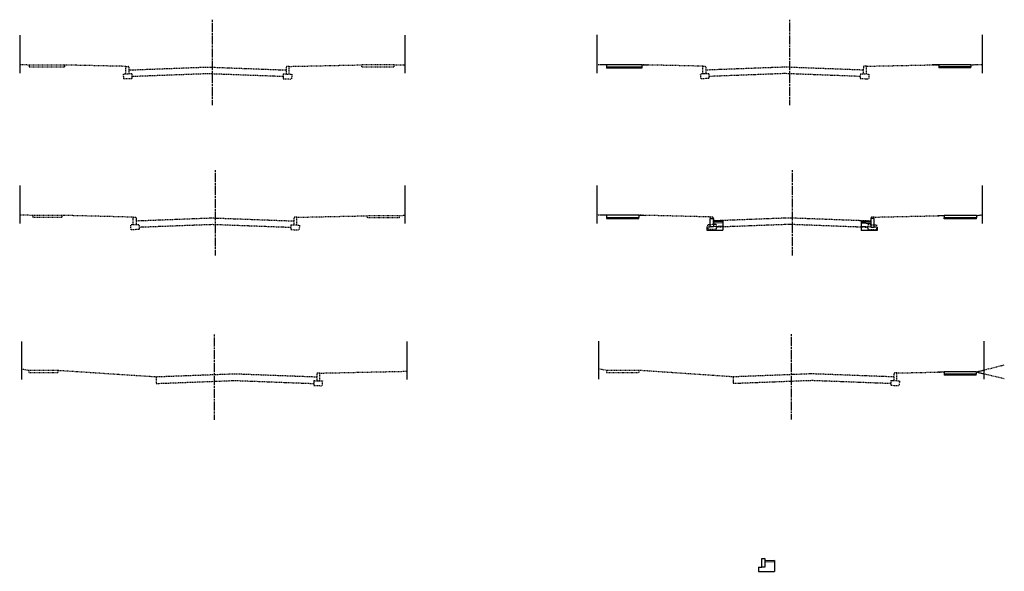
# Model space of a CAD drawing. Header units: feet. Extents: x 28 to 181, y -35 to 51.
import ezdxf

# ---------------------------------------------------------------- set-up
doc = ezdxf.new("R2010")
doc.units = ezdxf.units.FT
doc.header["$MEASUREMENT"] = 0
for name, pattern in [('CL', [2, 0.3, -0.15, 1.4, -0.15]), ('OhDOT_USTN2', [0.11, 0.069, -0.041]), ('OhDOT_USTN3', [0.22, 0.165, -0.055]), ('OhDOT_USTN5', [0.11, 0.055, -0.055]), ('rowex', [0])]:
    doc.linetypes.add(name, pattern=pattern)
for name, color, linetype in [('PV_P_Curb', 120, 'Continuous'), ('PV_P_Walk', 231, 'Continuous'), ('PV_X_Walk', 120, 'OhDOT_USTN5'), ('RW_X_CL', 6, 'CL'), ('RW_X_Fee_RW', 6, 'rowex'), ('SH_Text', 7, 'Continuous'), ('XS_P_Finished_Grade', 3, 'Continuous'), ('XS_X_Ground_Line', 3, 'OhDOT_USTN2'), ('XS_X_Pavt', 133, 'OhDOT_USTN3')]:
    doc.layers.add(name, color=color, linetype=linetype)

msp = doc.modelspace()

# ---------------------------------------------------------------- linework, layer by layer
at = {"layer": 'PV_P_Curb'}
for p, q in [((137.35, 19.98), (135.85, 19.92)), ((137.35, 19.98), (137.35, 18.48)), ((158.87, 19.94), (158.87, 18.44)), ((158.87, 19.94), (160.36, 19.89)), ((137.35, 19.81), (135.85, 19.76)), ((158.86, 19.78), (160.36, 19.72)), ((145.38, -32.98), (143.88, -33.03)), ((145.39, -33.15), (143.89, -33.2)), ((145.38, -32.98), (145.38, -34.65))]:
    msp.add_line(p, q, dxfattribs=at)
for points in [[(135.35, 20.31), (135.85, 20.31), (135.85, 18.98), (135.35, 18.98)], [(160.87, 20.28), (160.37, 20.28), (160.37, 18.94), (160.87, 18.94)], [(143.38, -32.65), (143.88, -32.65), (143.88, -33.98), (143.38, -33.98)]]:
    msp.add_lwpolyline(points, close=True, dxfattribs=at)
for points in [[(134.85, 18.98), (134.85, 18.48), (137.35, 18.48)], [(134.85, 18.98), (135.35, 18.98)], [(137.34, 19.63), (135.84, 19.57)], [(137.35, 19.08), (135.85, 19.02)], [(158.87, 19.6), (160.37, 19.54)], [(158.87, 19.08), (160.37, 19.02)], [(161.37, 18.94), (161.37, 18.44), (158.87, 18.44)], [(161.37, 18.94), (160.87, 18.94)], [(142.88, -33.98), (142.88, -34.65), (145.38, -34.65)], [(142.88, -33.98), (143.38, -33.98)]]:
    msp.add_lwpolyline(points, dxfattribs=at)
at = {"layer": 'PV_P_Curb', "color": 3}
msp.add_lwpolyline([(171.78, -3.6), (170.8, -3.62)], dxfattribs=at)
at = {"layer": 'PV_P_Walk'}
for p, q in [((124.7, 44.22), (119.2, 44.22)), ((124.7, 43.88), (119.2, 43.88)), ((124.7, 43.72), (119.2, 43.72)), ((175.95, 44.24), (170.95, 44.24)), ((175.95, 43.91), (170.95, 43.91)), ((175.95, 43.74), (170.95, 43.74)), ((124.23, 20.8), (119.23, 20.8)), ((176.81, 20.75), (171.81, 20.75)), ((176.81, 20.42), (171.81, 20.42)), ((176.81, 20.25), (171.81, 20.25)), ((176.78, -3.6), (171.78, -3.6)), ((176.78, -3.93), (171.78, -3.93)), ((176.78, -4.1), (171.78, -4.1))]:
    msp.add_line(p, q, dxfattribs=at)
for points in [[(119.2, 44.22), (119.2, 43.88)], [(119.2, 43.88), (119.2, 43.72)], [(124.7, 44.22), (124.7, 43.88)], [(124.7, 43.88), (124.7, 43.72)], [(170.95, 44.24), (170.95, 43.91)], [(170.95, 43.91), (170.95, 43.74), (170.95, 43.74)], [(175.95, 44.24), (175.95, 43.91)], [(175.95, 43.74), (175.95, 43.91)], [(119.23, 20.8), (119.23, 20.47), (124.23, 20.47)], [(119.23, 20.47), (119.23, 20.3)], [(119.23, 20.3), (124.23, 20.3)], [(124.23, 20.3), (124.24, 20.47)], [(124.24, 20.81), (124.24, 20.47)], [(171.81, 20.75), (171.81, 20.42)], [(171.81, 20.25), (171.81, 20.42)], [(176.81, 20.75), (176.81, 20.42)], [(176.81, 20.25), (176.81, 20.42)], [(171.78, -3.6), (171.78, -3.93)], [(171.78, -3.93), (171.78, -4.1)], [(176.78, -3.6), (176.78, -3.93)], [(176.78, -4.1), (176.78, -3.93)]]:
    msp.add_lwpolyline(points, dxfattribs=at)
at = {"layer": 'PV_X_Walk'}
for p, q in [((34.82, 44.19), (29.32, 44.19)), ((34.82, 43.86), (29.32, 43.86)), ((86.07, 44.22), (81.07, 44.22)), ((86.07, 43.88), (81.07, 43.88)), ((34.37, 20.78), (29.87, 20.78)), ((34.37, 20.44), (29.87, 20.44)), ((86.93, 20.72), (81.93, 20.72)), ((86.93, 20.39), (81.93, 20.39)), ((33.76, -3.39), (29.26, -3.39)), ((33.76, -3.72), (29.26, -3.72)), ((124.23, -3.38), (119.23, -3.38))]:
    msp.add_line(p, q, dxfattribs=at)
for points in [[(29.32, 44.19), (29.32, 43.86)], [(34.82, 44.19), (34.82, 43.86)], [(81.07, 44.22), (81.07, 43.88)], [(86.07, 44.22), (86.07, 43.88)], [(29.87, 20.78), (29.87, 20.44)], [(34.37, 20.78), (34.37, 20.44)], [(81.93, 20.72), (81.93, 20.39)], [(86.93, 20.72), (86.93, 20.39)], [(29.26, -3.39), (29.26, -3.72)], [(33.76, -3.39), (33.76, -3.72)], [(119.23, -3.38), (119.23, -3.71), (124.23, -3.71)], [(124.23, -3.38), (124.23, -3.71)]]:
    msp.add_lwpolyline(points, dxfattribs=at)
at = {"layer": 'RW_X_CL'}
for p, q in [((57.82, 51.22), (57.82, 37.93)), ((147.7, 51.25), (147.7, 37.96)), ((58.26, 27.81), (58.26, 14.52)), ((148.13, 27.84), (148.13, 14.55)), ((58.09, 2.23), (58.09, -11.06)), ((147.97, 2.26), (147.97, -11.03))]:
    msp.add_line(p, q, dxfattribs=at)
at = {"layer": 'RW_X_Fee_RW'}
for p, q in [((27.82, 48.84), (27.82, 42.92)), ((87.82, 48.84), (87.82, 42.92)), ((117.7, 48.87), (117.7, 42.95)), ((177.7, 48.87), (177.7, 42.95)), ((27.82, 25.43), (27.82, 19.51)), ((87.82, 25.43), (87.82, 19.51)), ((117.7, 25.45), (117.7, 19.54)), ((177.7, 25.45), (177.7, 19.54)), ((28.09, 1.16), (28.09, -4.76)), ((88.09, 1.16), (88.09, -4.76)), ((117.97, 1.18), (117.97, -4.73)), ((177.97, 1.18), (177.97, -4.73))]:
    msp.add_line(p, q, dxfattribs=at)
at = {"layer": 'SH_Text'}
for points in [[(176.78, -3.6), (177.97, -3.3)], [(176.78, -3.6), (177.97, -3.88)]]:
    msp.add_lwpolyline(points, dxfattribs=at)
at = {"layer": 'XS_P_Finished_Grade'}
for points in [[(119.2, 44.22), (118.2, 44.24)], [(124.7, 44.22), (125.69, 44.19)], [(170.95, 44.24), (169.95, 44.22)], [(175.95, 44.24), (176.94, 44.27)], [(119.23, 20.81), (118.23, 20.83)], [(124.23, 20.81), (125.23, 20.78)], [(171.81, 20.75), (170.81, 20.73)], [(176.81, 20.75), (177.7, 20.87)]]:
    msp.add_lwpolyline(points, dxfattribs=at)
at = {"layer": 'XS_X_Ground_Line'}
for points in [[(29.32, 44.19), (27.82, 44.22)], [(44.34, 43.98), (34.82, 44.19)], [(69.8, 43.98), (81.07, 44.22)], [(86.07, 44.22), (87.82, 44.25)], [(119.2, 44.22), (117.7, 44.25)], [(134.21, 44.01), (124.7, 44.22)], [(159.68, 44.01), (170.95, 44.24)], [(175.95, 44.24), (177.7, 44.28)], [(29.87, 20.78), (27.82, 20.81)], [(45.47, 20.5), (34.37, 20.78)], [(70.99, 20.49), (81.93, 20.72)], [(86.93, 20.72), (87.82, 20.84)], [(119.23, 20.81), (117.7, 20.84)], [(135.35, 20.53), (124.24, 20.81)], [(160.87, 20.51), (171.81, 20.75)], [(176.81, 20.75), (177.7, 20.87)], [(176.78, -3.6), (181.16, -2.5)], [(29.26, -3.39), (28.09, -3.16)], [(49.07, -4.39), (33.76, -3.39)], [(74.56, -3.78), (88.09, -3.49)], [(119.23, -3.38), (117.97, -3.13)], [(138.94, -4.37), (124.23, -3.36)], [(164.44, -3.76), (171.78, -3.6)], [(176.78, -3.6), (181.12, -4.61)]]:
    msp.add_lwpolyline(points, dxfattribs=at)
at = {"layer": 'XS_X_Pavt'}
for p, q in [((44.34, 43.98), (44.66, 43.98)), ((44.34, 42.78), (44.34, 43.98)), ((44.8, 43.85), (44.82, 42.79)), ((69.34, 43.85), (69.32, 42.79)), ((69.8, 43.98), (69.49, 43.98)), ((69.8, 42.78), (69.8, 43.98)), ((134.21, 44.01), (134.53, 44.01)), ((134.21, 42.81), (134.21, 44.01)), ((134.68, 43.88), (134.7, 42.82)), ((159.21, 43.88), (159.2, 42.82)), ((159.68, 44.01), (159.36, 44.01)), ((159.68, 42.81), (159.68, 44.01)), ((45.27, 42.81), (43.95, 42.76)), ((45.29, 42.06), (43.98, 42.01)), ((68.85, 42.06), (70.17, 42.01)), ((68.88, 42.81), (70.19, 42.76)), ((135.14, 42.84), (133.82, 42.79)), ((135.17, 42.09), (133.85, 42.04)), ((158.72, 42.09), (160.04, 42.04)), ((158.75, 42.84), (160.07, 42.79)), ((45.47, 20.5), (45.79, 20.5)), ((45.47, 19.31), (45.47, 20.5)), ((45.94, 20.38), (45.95, 19.31)), ((70.53, 20.36), (70.51, 19.3)), ((70.99, 20.49), (70.68, 20.49)), ((70.99, 19.29), (70.99, 20.49)), ((135.35, 20.53), (135.66, 20.53)), ((135.35, 19.33), (135.35, 20.53)), ((135.81, 20.41), (135.83, 19.34)), ((160.4, 20.39), (160.38, 19.33)), ((160.87, 20.51), (160.55, 20.51)), ((160.87, 19.32), (160.87, 20.51)), ((46.4, 19.33), (45.08, 19.28)), ((46.43, 18.58), (45.11, 18.53)), ((70.04, 18.57), (71.36, 18.52)), ((70.07, 19.32), (71.38, 19.27)), ((136.27, 19.36), (134.96, 19.31)), ((136.3, 18.61), (134.98, 18.56)), ((159.91, 18.6), (161.23, 18.55)), ((159.94, 19.35), (161.26, 19.3)), ((74.1, -3.91), (74.08, -4.97)), ((74.56, -3.78), (74.25, -3.78)), ((74.56, -4.98), (74.56, -3.78)), ((163.97, -3.88), (163.96, -4.94)), ((164.44, -3.76), (164.12, -3.76)), ((164.44, -4.95), (164.44, -3.76)), ((73.61, -5.7), (74.93, -5.75)), ((73.64, -4.95), (74.96, -5)), ((163.48, -5.67), (164.8, -5.72)), ((163.51, -4.92), (164.83, -4.97))]:
    msp.add_line(p, q, dxfattribs=at)
for points in [[(69.32, 43.37), (57.07, 43.83), (44.82, 43.37)], [(159.2, 43.4), (146.95, 43.86), (134.7, 43.4)], [(43.95, 42.76), (43.98, 42.01)], [(45.27, 42.81), (45.29, 42.06)], [(68.86, 42.39), (57.07, 42.83), (45.28, 42.39)], [(68.88, 42.81), (68.85, 42.06)], [(70.19, 42.76), (70.17, 42.01)], [(133.82, 42.79), (133.85, 42.04)], [(135.14, 42.84), (135.17, 42.09)], [(158.73, 42.41), (146.95, 42.86), (135.16, 42.41)], [(158.75, 42.84), (158.72, 42.09)], [(160.07, 42.79), (160.04, 42.04)], [(70.52, 19.86), (57.78, 20.34), (45.97, 19.89)], [(160.39, 19.89), (147.65, 20.37), (135.85, 19.92)], [(45.08, 19.28), (45.11, 18.53)], [(46.4, 19.33), (46.43, 18.58)], [(70.05, 18.88), (57.78, 19.34), (46.41, 18.91)], [(70.07, 19.32), (70.04, 18.57)], [(71.38, 19.27), (71.36, 18.52)], [(134.96, 19.31), (134.98, 18.56)], [(136.27, 19.36), (136.3, 18.61)], [(159.92, 18.9), (147.65, 19.37), (136.29, 18.94)], [(159.94, 19.35), (159.91, 18.6)], [(161.26, 19.3), (161.23, 18.55)], [(74.09, -4.41), (61.35, -3.93), (49.07, -4.39)], [(49.07, -4.39), (49.07, -5.4), (61.35, -4.93), (73.62, -5.4)], [(163.97, -4.38), (151.22, -3.9), (138.94, -4.37)], [(138.94, -4.37), (138.94, -5.37), (151.22, -4.9), (163.5, -5.37)], [(73.64, -4.95), (73.61, -5.7)], [(74.96, -5), (74.93, -5.75)], [(163.51, -4.92), (163.48, -5.67)], [(164.83, -4.97), (164.8, -5.72)]]:
    msp.add_lwpolyline(points, dxfattribs=at)
for centre, start, end in [((44.66, 43.83), 10.3048, 90), ((69.49, 43.83), 90, 169.6952), ((134.53, 43.86), 10.3048, 90), ((159.36, 43.86), 90, 169.6952), ((45.79, 20.35), 10.3048, 90), ((70.68, 20.34), 90, 169.6952), ((135.66, 20.38), 10.3048, 90), ((160.55, 20.36), 90, 169.6952), ((74.25, -3.93), 90, 169.6952), ((164.12, -3.91), 90, 169.6952)]:
    msp.add_arc(centre, 0.15, start, end, dxfattribs=at)

doc.saveas('drawing.dxf')
